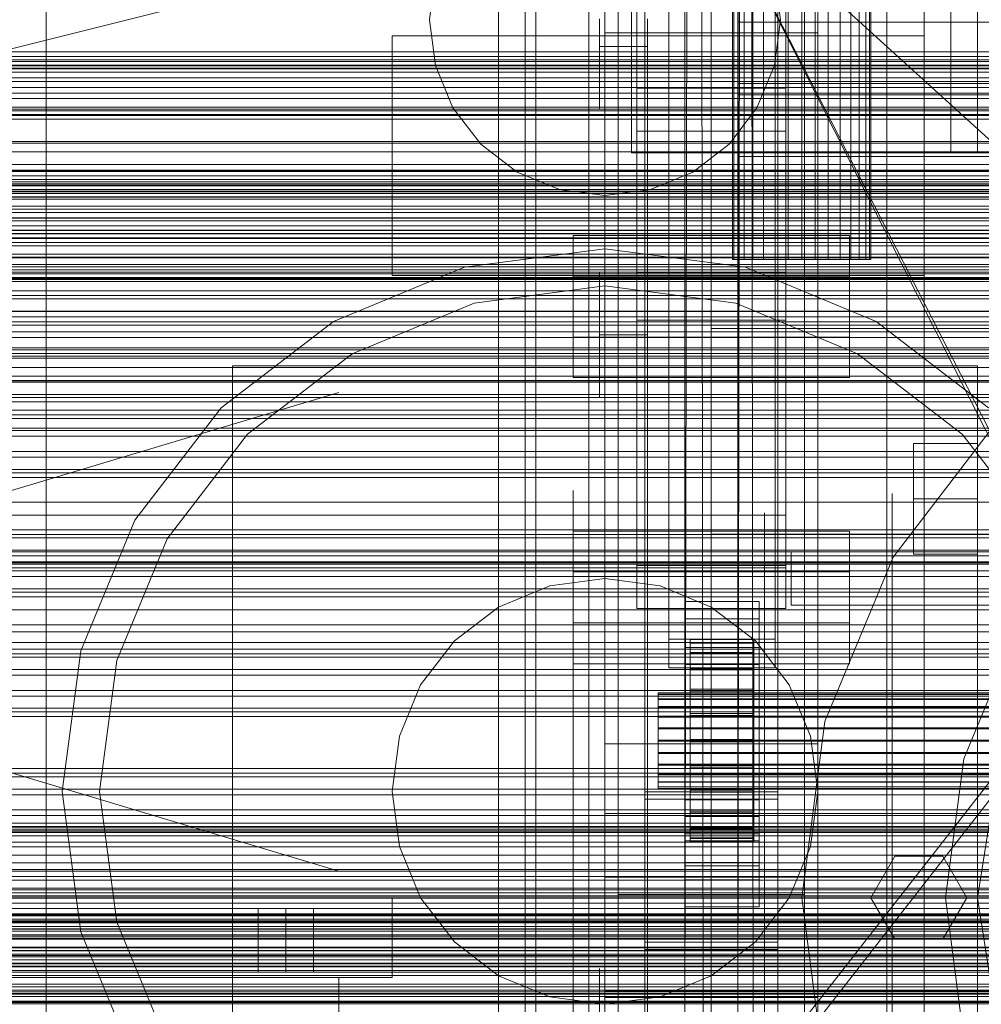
# Model space of a CAD drawing. Header units: millimetres. Extents: x -2233 to 61924, y -68080 to 6847.
# Tile 164 of 256: x -560 to -379, y -34270 to -34085. Entities that reach past the tile are written whole.
import ezdxf

# ---------------------------------------------------------------- set-up
doc = ezdxf.new("R2010")
doc.units = ezdxf.units.MM
for name, color, linetype, lineweight in [('COTAS_O', 1, 'Continuous', 0), ('COTAS_P', 1, 'Continuous', 0), ('frontal_briquetadora', 7, 'Continuous', 0), ('frontal_C01', 7, 'Continuous', 0), ('frontal_C02', 7, 'Continuous', 0), ('frontal_C03', 7, 'Continuous', 0), ('frontal_dosificador', 7, 'Continuous', 0), ('frontal_mezcladora', 7, 'Continuous', 0), ('frontal_secador', 7, 'Continuous', 0)]:
    doc.layers.add(name, color=color, linetype=linetype, lineweight=lineweight)
doc.dimstyles.new('R19_100', dxfattribs={"dimtxt": 250, "dimasz": 150, "dimexe": 150, "dimexo": 80, "dimgap": 100, "dimtad": 1, "dimtih": 1, "dimtoh": 1, "dimdsep": 46, "dimcen": 0.09, "dimadec": 0, "dimazin": 0, "dimtfac": 1, "dimtdec": 4, "dimtofl": 0, "dimtmove": 0, "dimatfit": 3, "dimfxl": 1, "dimtolj": 1, "dimtzin": 0, "dimarcsym": 0})

# ---------------------------------------------------------------- blocks, each defined once
blk = doc.blocks.new('DIM_R28_48')
at = {"layer": 'COTAS_P'}
for p, q in [((-1750, -34600), (-1600, -34555)), ((2600, -34600), (2450, -34555)), ((-1750, -35500), (-1750, -34600)), ((-1750, -34600), (2600, -34600)), ((-1750, -34600), (-1600, -34645)), ((2600, -34600), (2450, -34645)), ((2600, -35500), (2600, -34600))]:
    blk.add_line(p, q, dxfattribs=at)
blk.add_text('4350 P', height=250, dxfattribs=at).set_placement((425, -34500))
blk = doc.blocks.new('DIM_R28_52')
at = {"layer": 'COTAS_O'}
for p, q in [((-1725, -33700), (-1575, -33655)), ((1725, -33700), (1575, -33655)), ((-1725, -34400), (-1725, -33700)), ((-1725, -33700), (1725, -33700)), ((-1725, -33700), (-1575, -33745)), ((1725, -33700), (1575, -33745)), ((1725, -34400), (1725, -33700))]:
    blk.add_line(p, q, dxfattribs=at)
blk.add_text('3450 O', height=250, dxfattribs=at).set_placement((0, -33600))
blk = doc.blocks.new('DIM_R28_55')
at = {"layer": 'COTAS_O'}
for p, q in [((-650, -33700), (50, -33700)), ((50, -33700), (5, -33850)), ((50, -34900), (50, -33700)), ((50, -33700), (95, -33850)), ((50, -34900), (5, -34750)), ((50, -34900), (95, -34750)), ((-650, -34900), (50, -34900))]:
    blk.add_line(p, q, dxfattribs=at)
blk.add_text('1200 O', height=250, rotation=90, dxfattribs=at).set_placement((-50, -34300))
blk = doc.blocks.new('DIM_R28_56')
at = {"layer": 'COTAS_O'}
for p, q in [((-650, -34200), (-500, -34155)), ((650, -34200), (500, -34155)), ((-650, -34900), (-650, -34200)), ((-650, -34200), (650, -34200)), ((-650, -34200), (-500, -34245)), ((650, -34200), (500, -34245)), ((650, -34900), (650, -34200))]:
    blk.add_line(p, q, dxfattribs=at)
blk.add_text('1300 O', height=250, dxfattribs=at).set_placement((0, -34100))

msp = doc.modelspace()

# ---------------------------------------------------------------- linework, layer by layer
at = {"layer": 'frontal_briquetadora'}
for p, q in [((-430, -34260), (-430, -33820)), ((-430, -34680), (-430, -33820)), ((-430, -34060), (-430, -34490)), ((-430, -34060), (-210, -34260)), ((-430, -34060), (-430, -34260)), ((-430, -34060), (-430, -34305)), ((-430, -34496), (-430, -34060)), ((-430, -34060), (-210, -34490)), ((-430, -34060), (-210, -34496)), ((-465, -34088.525), (-465, -34081.275)), ((-453, -34088.525), (-453, -34081.275)), ((-451, -34090), (-451, -34084.793)), ((-442, -34090), (-442, -34084.793)), ((-442, -34094.001), (-442, -34084.887)), ((-430, -34094.001), (-430, -34084.887)), ((-465, -34097.465), (-465, -34088.525)), ((-453, -34097.465), (-453, -34088.525)), ((-442, -34090), (-451, -34090)), ((-451, -34090), (-451, -34095.207)), ((-442, -34090), (-442, -34095.207)), ((-442, -34104.754), (-442, -34094.001)), ((-430, -34104.754), (-430, -34094.001)), ((-451, -34095.207), (-451, -34099.382)), ((-442, -34095.207), (-442, -34099.382)), ((-465, -34108.012), (-465, -34097.465)), ((-453, -34108.012), (-453, -34097.465)), ((-451, -34099.382), (-451, -34101.699)), ((-442, -34099.382), (-442, -34101.699)), ((-442, -34117.048), (-442, -34104.754)), ((-430, -34117.048), (-430, -34104.754)), ((-465, -34120.071), (-465, -34108.012)), ((-453, -34120.071), (-453, -34108.012)), ((-442, -34115.67), (-442, -34114.5)), ((-430, -34115.67), (-430, -34114.5)), ((-453, -34118.816), (-453, -34116.314)), ((-442, -34119.164), (-442, -34115.67)), ((-442, -34118.816), (-442, -34116.314)), ((-442, -34130.773), (-442, -34117.048)), ((-430, -34119.164), (-430, -34115.67)), ((-430, -34130.773), (-430, -34117.048)), ((-453, -34123.782), (-453, -34118.816)), ((-442, -34123.782), (-442, -34118.816)), ((-442, -34124.93), (-442, -34119.164)), ((-430, -34124.93), (-430, -34119.164)), ((-465, -34133.534), (-465, -34120.071)), ((-465, -34122.745), (-465, -34120.306)), ((-453, -34133.534), (-453, -34120.071)), ((-465, -34127.586), (-465, -34122.745)), ((-453, -34131.132), (-453, -34123.782)), ((-442, -34131.132), (-442, -34123.782)), ((-442, -34132.884), (-442, -34124.93)), ((-430, -34132.884), (-430, -34124.93)), ((-465, -34134.752), (-465, -34127.586)), ((-453, -34140.752), (-453, -34131.132)), ((-442, -34145.805), (-442, -34130.773)), ((-442, -34140.752), (-442, -34131.132)), ((-430, -34145.805), (-430, -34130.773)), ((-465, -34148.277), (-465, -34133.534)), ((-453, -34148.277), (-453, -34133.534)), ((-451, -34134.803), (-451, -34132.486)), ((-442, -34134.803), (-442, -34132.486)), ((-442, -34142.911), (-442, -34132.884)), ((-430, -34142.911), (-430, -34132.884)), ((-465, -34144.129), (-465, -34134.752)), ((-451, -34138.979), (-451, -34134.803)), ((-442, -34138.979), (-442, -34134.803)), ((-430, -34135.964), (-430, -34134.226)), ((-430, -34139.095), (-430, -34135.964)), ((-451, -34144.185), (-451, -34138.979)), ((-442, -34144.185), (-442, -34138.979)), ((-430, -34143), (-430, -34139.095)), ((-453, -34152.488), (-453, -34140.752)), ((-442, -34152.488), (-442, -34140.752)), ((-442, -34154.864), (-442, -34142.911)), ((-430, -34154.864), (-430, -34142.911)), ((-430, -34143), (-188, -34143)), ((-430, -34143), (-430, -34146.905)), ((-465, -34155.57), (-465, -34144.129)), ((-442, -34144.185), (-451, -34144.185)), ((-451, -34144.185), (-451, -34149.392)), ((-442, -34144.185), (-442, -34149.392)), ((-442, -34162.006), (-442, -34145.805)), ((-430, -34162.006), (-430, -34145.805)), ((-430, -34146.905), (-430, -34150.036)), ((-465, -34164.169), (-465, -34148.277)), ((-453, -34164.169), (-453, -34148.277)), ((-451, -34149.392), (-451, -34153.567)), ((-442, -34149.392), (-442, -34153.567)), ((-430, -34150.036), (-430, -34151.774)), ((-453, -34166.157), (-453, -34152.488)), ((-442, -34166.157), (-442, -34152.488)), ((-451, -34153.567), (-451, -34155.884)), ((-442, -34153.567), (-442, -34155.884)), ((-465, -34168.895), (-465, -34155.57)), ((-442, -34168.569), (-442, -34154.864)), ((-430, -34168.569), (-430, -34154.864)), ((-442, -34179.231), (-442, -34162.006)), ((-430, -34179.231), (-430, -34162.006)), ((-465, -34181.064), (-465, -34164.169)), ((-453, -34181.064), (-453, -34164.169)), ((-453, -34181.542), (-453, -34166.157)), ((-442, -34181.542), (-442, -34166.157)), ((-465, -34183.893), (-465, -34168.895)), ((-442, -34183.826), (-442, -34168.569)), ((-430, -34183.826), (-430, -34168.569)), ((-430, -34174.625), (-430, -34172.888)), ((-456, -34176.894), (-456, -34173.435)), ((-453, -34176.894), (-453, -34173.435)), ((-453, -34175.941), (-453, -34174)), ((-430, -34176.894), (-430, -34173.435)), ((-430, -34177.757), (-430, -34174.625)), ((-396, -34175.941), (-396, -34174)), ((-396, -34175.093), (-396, -34174.122)), ((-396, -34174.122), (-396, -34177.027)), ((-453, -34181.688), (-453, -34175.941)), ((-416, -34175.562), (-416, -34175.063)), ((-416, -34176.559), (-416, -34175.562)), ((-416, -34178.048), (-416, -34176.559)), ((-396, -34176.921), (-396, -34175)), ((-396, -34179.904), (-396, -34175.093)), ((-396, -34181.688), (-396, -34175.941)), ((-596, -34178.048), (-416, -34178.048)), ((-456, -34183.693), (-456, -34176.894)), ((-453, -34183.693), (-453, -34176.894)), ((-430, -34183.693), (-430, -34176.894)), ((-430, -34181.662), (-430, -34177.757)), ((-420, -34178.555), (-420, -34177.617)), ((-420, -34177.617), (-420, -34180.422)), ((-416, -34178.048), (-416, -34188)), ((-396, -34182.612), (-396, -34176.921)), ((-396, -34177.027), (-396, -34183.697)), ((-396, -34178.555), (-396, -34177.617)), ((-396, -34177.617), (-396, -34180.422)), ((-442, -34197.323), (-442, -34179.231)), ((-430, -34197.323), (-430, -34179.231)), ((-420, -34183.199), (-420, -34178.555)), ((-396, -34183.199), (-396, -34178.555)), ((-396, -34188.369), (-396, -34179.904)), ((-465, -34198.809), (-465, -34181.064)), ((-453, -34198.809), (-453, -34181.064)), ((-453, -34198.401), (-453, -34181.542)), ((-453, -34191.022), (-453, -34181.688)), ((-442, -34198.401), (-442, -34181.542)), ((-430, -34181.662), (-188, -34181.662)), ((-430, -34181.662), (-430, -34185.567)), ((-420, -34180.422), (-420, -34186.861)), ((-396, -34180.422), (-396, -34186.861)), ((-396, -34191.022), (-396, -34181.688)), ((-465, -34200.328), (-465, -34183.893)), ((-456, -34193.602), (-456, -34183.693)), ((-453, -34193.602), (-453, -34183.693)), ((-442, -34200.412), (-442, -34183.826)), ((-430, -34193.602), (-430, -34183.693)), ((-430, -34200.412), (-430, -34183.826)), ((-420, -34191.371), (-420, -34183.199)), ((-396, -34191.853), (-396, -34182.612)), ((-396, -34191.371), (-396, -34183.199)), ((-396, -34183.697), (-396, -34193.876)), ((-430, -34185.567), (-430, -34188.698)), ((-420, -34186.861), (-420, -34196.687)), ((-396, -34186.861), (-396, -34196.687)), ((-596, -34188), (-416, -34188)), ((-430, -34188.698), (-430, -34190.436)), ((-396, -34200.164), (-396, -34188.369)), ((-453, -34203.582), (-453, -34191.022)), ((-420, -34202.757), (-420, -34191.371)), ((-396, -34203.582), (-396, -34191.022)), ((-396, -34202.757), (-396, -34191.371)), ((-396, -34204.289), (-396, -34191.853)), ((-456, -34206.283), (-456, -34193.602)), ((-453, -34206.283), (-453, -34193.602)), ((-430, -34206.283), (-430, -34193.602)), ((-396, -34193.876), (-396, -34207.173)), ((-420, -34196.687), (-420, -34209.523)), ((-396, -34196.687), (-396, -34209.523)), ((-465, -34217.245), (-465, -34198.809)), ((-453, -34216.468), (-453, -34198.401)), ((-453, -34217.245), (-453, -34198.809)), ((-442, -34216.118), (-442, -34197.323)), ((-442, -34216.468), (-442, -34198.401)), ((-430, -34216.118), (-430, -34197.323)), ((-465, -34217.941), (-465, -34200.328)), ((-442, -34218.086), (-442, -34200.412)), ((-430, -34218.086), (-430, -34200.412)), ((-396, -34214.834), (-396, -34200.164)), ((-453, -34218.887), (-453, -34203.582)), ((-420, -34216.919), (-420, -34202.757)), ((-396, -34216.919), (-396, -34202.757)), ((-396, -34218.887), (-396, -34203.582)), ((-396, -34219.443), (-396, -34204.289)), ((-456, -34221.304), (-456, -34206.283)), ((-453, -34221.304), (-453, -34206.283)), ((-430, -34221.304), (-430, -34206.283)), ((-396, -34207.173), (-396, -34223.076)), ((-420, -34209.523), (-420, -34224.875)), ((-396, -34209.523), (-396, -34224.875)), ((-396, -34231.817), (-396, -34214.834)), ((-465, -34236.203), (-465, -34217.245)), ((-453, -34235.458), (-453, -34216.468)), ((-453, -34236.203), (-453, -34217.245)), ((-442, -34235.446), (-442, -34216.118)), ((-442, -34235.458), (-442, -34216.468)), ((-430, -34235.446), (-430, -34216.118)), ((-420, -34233.313), (-420, -34216.919)), ((-396, -34233.313), (-396, -34216.919)), ((-465, -34236.453), (-465, -34217.941)), ((-453, -34236.349), (-453, -34218.887)), ((-442, -34236.59), (-442, -34218.086)), ((-430, -34236.59), (-430, -34218.086)), ((-396, -34236.349), (-396, -34218.887)), ((-396, -34236.732), (-396, -34219.443)), ((-456, -34238.153), (-456, -34221.304)), ((-453, -34238.153), (-453, -34221.304)), ((-430, -34238.153), (-430, -34221.304)), ((-396, -34223.076), (-396, -34240.974)), ((-420, -34224.875), (-420, -34242.153)), ((-396, -34224.875), (-396, -34242.153)), ((-396, -34250.459), (-396, -34231.817)), ((-420, -34251.309), (-420, -34233.313)), ((-396, -34251.309), (-396, -34233.313)), ((-453, -34255.072), (-453, -34235.458)), ((-442, -34255.133), (-442, -34235.446)), ((-442, -34255.072), (-442, -34235.458)), ((-430, -34255.133), (-430, -34235.446)), ((-465, -34255.514), (-465, -34236.203)), ((-465, -34255.573), (-465, -34236.453)), ((-453, -34255.514), (-453, -34236.203)), ((-453, -34255.296), (-453, -34236.349)), ((-442, -34255.654), (-442, -34236.59)), ((-430, -34255.654), (-430, -34236.59)), ((-396, -34255.296), (-396, -34236.349)), ((-396, -34255.491), (-396, -34236.732)), ((-456, -34256.258), (-456, -34238.153)), ((-453, -34256.258), (-453, -34238.153)), ((-430, -34256.258), (-430, -34238.153)), ((-396, -34240.974), (-396, -34260.18)), ((-420, -34242.153), (-420, -34260.694)), ((-396, -34242.153), (-396, -34260.694)), ((-396, -34270.044), (-396, -34250.459)), ((-420, -34270.216), (-420, -34251.309)), ((-396, -34270.216), (-396, -34251.309)), ((-465, -34275), (-465, -34255.514)), ((-465, -34275), (-465, -34255.573)), ((-453, -34275), (-453, -34255.072)), ((-453, -34275), (-453, -34255.296)), ((-453, -34275), (-453, -34255.514)), ((-442, -34275), (-442, -34255.072)), ((-442, -34275), (-442, -34255.133)), ((-442, -34275), (-442, -34255.654)), ((-430, -34275), (-430, -34255.133)), ((-430, -34275), (-430, -34255.654)), ((-396, -34275), (-396, -34255.296)), ((-396, -34275), (-396, -34255.491)), ((-456, -34275), (-456, -34256.258)), ((-453, -34275), (-453, -34256.258)), ((-430, -34275), (-430, -34256.258)), ((-430, -34260), (-210, -34260)), ((-430, -34260), (-430, -34305)), ((-430, -34680), (-430, -34260)), ((-430, -34496), (-430, -34260)), ((-420, -34260.694), (-420, -34279.784)), ((-396, -34260.18), (-396, -34279.956)), ((-396, -34260.694), (-396, -34279.784)), ((-451, -34265.618), (-451, -34263.301)), ((-442, -34265.618), (-442, -34263.301)), ((-451, -34269.793), (-451, -34265.618)), ((-442, -34269.793), (-442, -34265.618)), ((-430, -34267.964), (-430, -34266.226)), ((-430, -34271.095), (-430, -34267.964)), ((-451, -34275), (-451, -34269.793)), ((-442, -34275), (-442, -34269.793))]:
    msp.add_line(p, q, dxfattribs=at)
at = {"layer": 'frontal_C01'}
for p, q in [((-450, -34087.423), (-450, -33763.885)), ((-410, -34087.423), (-410, -33763.885)), ((-450, -34323.351), (-450, -33999.812)), ((-410, -33999.812), (-410, -34323.351)), ((-450, -34371.499), (-450, -34047.96)), ((-450, -34048.905), (-450, -34087.423)), ((-450, -34372.443), (-450, -34048.905)), ((-410, -34371.499), (-410, -34047.96)), ((-410, -34087.423), (-410, -34048.905)), ((-410, -34048.905), (-410, -34372.443)), ((-442.5, -34657.873), (-442.5, -34055.074)), ((-417.5, -34055.074), (-417.5, -34657.873)), ((-438, -34201.387), (-438, -34059.306)), ((-418, -34059.306), (-418, -34201.387)), ((-447.5, -34343.381), (-447.5, -34064.12)), ((-438, -34064.699), (-438, -34206.779)), ((-418, -34206.779), (-418, -34064.699)), ((-412.5, -34064.12), (-412.5, -34343.381)), ((-447.5, -34351.469), (-447.5, -34072.208)), ((-412.5, -34351.469), (-412.5, -34072.208)), ((-442.5, -34684.054), (-442.5, -34081.254)), ((-417.5, -34684.054), (-417.5, -34081.254)), ((-425, -34099.076), (-425, -34085.38)), ((-425, -34085.38), (425, -34085.38)), ((-425, -34096.935), (-425, -34085.38)), ((-450, -34087.423), (-410, -34087.423)), ((-450, -34410.962), (-450, -34087.423)), ((-410, -34410.962), (-410, -34087.423)), ((425, -34096.935), (-425, -34096.935)), ((-425, -34096.935), (-425, -34110.632)), ((-444, -34105.902), (-444, -34097.813)), ((-444, -34097.813), (-416, -34097.813)), ((-444, -34187.564), (-444, -34097.813)), ((-416, -34097.813), (-416, -34105.902)), ((-416, -34097.813), (-416, -34187.564)), ((425, -34099.076), (-425, -34099.076)), ((-425, -34099.076), (-425, -34110.632)), ((-416, -34105.902), (-444, -34105.902)), ((-444, -34105.902), (-444, -34195.653)), ((-416, -34195.653), (-416, -34105.902)), ((-425, -34110.632), (425, -34110.632)), ((-456, -34198.31), (-456, -34181.055)), ((-456, -34181.055), (-404, -34181.055)), ((-456, -34188.758), (-456, -34181.055)), ((-404, -34181.055), (-404, -34198.31)), ((-404, -34181.055), (-404, -34188.758)), ((-416, -34187.564), (-444, -34187.564)), ((-444, -34187.564), (-444, -34195.653)), ((-416, -34195.653), (-416, -34187.564)), ((-404, -34188.758), (-456, -34188.758)), ((-456, -34188.758), (-456, -34206.014)), ((-404, -34206.014), (-404, -34188.758)), ((-435, -34197.535), (-435, -34194.299)), ((-435, -34194.299), (-421, -34194.299)), ((-435, -34234.744), (-435, -34194.299)), ((-421, -34194.299), (-421, -34197.535)), ((-421, -34194.299), (-421, -34234.744)), ((-444, -34195.653), (-416, -34195.653)), ((-404, -34198.31), (-456, -34198.31)), ((-456, -34198.31), (-456, -34206.014)), ((-421, -34197.535), (-435, -34197.535)), ((-435, -34197.535), (-435, -34237.98)), ((-421, -34237.98), (-421, -34197.535)), ((-404, -34206.014), (-404, -34198.31)), ((-418, -34201.387), (-438, -34201.387)), ((-438, -34201.387), (-438, -34206.779)), ((-434, -34211.454), (-434, -34201.455)), ((-434, -34201.455), (-434, -34202.047)), ((-434, -34201.455), (-422, -34201.455)), ((-434, -34202.157), (-434, -34201.455)), ((-434, -34211.734), (-434, -34202.047)), ((-434, -34202.047), (-434, -34203.894)), ((-434, -34202.047), (-422, -34202.047)), ((-434, -34211.787), (-434, -34202.157)), ((-434, -34202.157), (-422, -34202.157)), ((-434, -34204.106), (-434, -34202.157)), ((-422, -34202.047), (-422, -34201.455)), ((-422, -34201.455), (-422, -34211.454)), ((-422, -34201.455), (-422, -34202.157)), ((-422, -34203.894), (-422, -34202.047)), ((-422, -34202.047), (-422, -34211.734)), ((-422, -34202.157), (-422, -34211.787)), ((-422, -34202.157), (-422, -34204.106)), ((-418, -34206.779), (-418, -34201.387)), ((-435, -34206.163), (-435, -34202.927)), ((-435, -34202.927), (-421, -34202.927)), ((-435, -34243.372), (-435, -34202.927)), ((-434, -34212.609), (-434, -34203.894)), ((-434, -34203.894), (-434, -34206.869)), ((-434, -34203.894), (-422, -34203.894)), ((-434, -34212.71), (-434, -34204.106)), ((-434, -34204.106), (-422, -34204.106)), ((-434, -34207.17), (-434, -34204.106)), ((-422, -34206.869), (-422, -34203.894)), ((-422, -34203.894), (-422, -34212.609)), ((-422, -34204.106), (-422, -34212.71)), ((-422, -34204.106), (-422, -34207.17)), ((-421, -34202.927), (-421, -34206.163)), ((-421, -34202.927), (-421, -34243.372)), ((-456, -34206.014), (-404, -34206.014)), ((-421, -34206.163), (-435, -34206.163)), ((-435, -34206.163), (-435, -34246.607)), ((-421, -34246.607), (-421, -34206.163)), ((-438, -34206.779), (-418, -34206.779)), ((-434, -34214.019), (-434, -34206.869)), ((-434, -34206.869), (-434, -34210.77)), ((-434, -34206.869), (-422, -34206.869)), ((-434, -34214.161), (-434, -34207.17)), ((-434, -34207.17), (-422, -34207.17)), ((-434, -34211.138), (-434, -34207.17)), ((-422, -34210.77), (-422, -34206.869)), ((-422, -34206.869), (-422, -34214.019)), ((-422, -34207.17), (-422, -34214.161)), ((-422, -34207.17), (-422, -34211.138)), ((-440, -34211.787), (-440, -34211.454)), ((-440, -34211.454), (-440, -34211.734)), ((-440, -34211.454), (440, -34211.454)), ((-440, -34211.734), (-440, -34212.609)), ((-440, -34211.734), (440, -34211.734)), ((-434, -34215.866), (-434, -34210.77)), ((-434, -34210.77), (-434, -34215.331)), ((-434, -34210.77), (-422, -34210.77)), ((-434, -34216.041), (-434, -34211.138)), ((-434, -34211.138), (-422, -34211.138)), ((-434, -34215.742), (-434, -34211.138)), ((-434, -34211.734), (-434, -34211.454)), ((-422, -34211.454), (-434, -34211.454)), ((-434, -34211.454), (-434, -34211.787)), ((-434, -34212.609), (-434, -34211.734)), ((-422, -34211.734), (-434, -34211.734)), ((-422, -34215.331), (-422, -34210.77)), ((-422, -34210.77), (-422, -34215.866)), ((-422, -34211.138), (-422, -34216.041)), ((-422, -34211.138), (-422, -34215.742)), ((-422, -34211.454), (-422, -34211.734)), ((-422, -34211.787), (-422, -34211.454)), ((-422, -34211.734), (-422, -34212.609)), ((-440, -34212.71), (-440, -34211.787)), ((-440, -34211.787), (440, -34211.787)), ((-440, -34212.609), (-440, -34214.019)), ((-440, -34212.609), (440, -34212.609)), ((-440, -34214.161), (-440, -34212.71)), ((-440, -34212.71), (440, -34212.71)), ((-422, -34211.787), (-434, -34211.787)), ((-434, -34211.787), (-434, -34212.71)), ((-434, -34214.019), (-434, -34212.609)), ((-422, -34212.609), (-434, -34212.609)), ((-422, -34212.71), (-434, -34212.71)), ((-434, -34212.71), (-434, -34214.161)), ((-422, -34212.71), (-422, -34211.787)), ((-422, -34212.609), (-422, -34214.019)), ((-422, -34214.161), (-422, -34212.71)), ((-440, -34214.019), (-440, -34215.866)), ((-440, -34214.019), (440, -34214.019)), ((-440, -34216.041), (-440, -34214.161)), ((-440, -34214.161), (440, -34214.161)), ((-434, -34215.866), (-434, -34214.019)), ((-422, -34214.019), (-434, -34214.019)), ((-422, -34214.161), (-434, -34214.161)), ((-434, -34214.161), (-434, -34216.041)), ((-434, -34215.331), (-434, -34218.027)), ((-422, -34215.331), (-434, -34215.331)), ((-434, -34215.331), (-434, -34220.241)), ((-422, -34214.019), (-422, -34215.866)), ((-422, -34216.041), (-422, -34214.161)), ((-422, -34218.027), (-422, -34215.331)), ((-422, -34220.241), (-422, -34215.331)), ((-440, -34215.866), (-440, -34218.027)), ((-440, -34215.866), (440, -34215.866)), ((-440, -34218.221), (-440, -34216.041)), ((-440, -34216.041), (440, -34216.041)), ((-434, -34218.221), (-434, -34215.742)), ((-434, -34215.742), (-422, -34215.742)), ((-434, -34220.666), (-434, -34215.742)), ((-434, -34218.027), (-434, -34215.866)), ((-422, -34215.866), (-434, -34215.866)), ((-422, -34216.041), (-434, -34216.041)), ((-434, -34216.041), (-434, -34218.221)), ((-422, -34215.742), (-422, -34218.221)), ((-422, -34215.742), (-422, -34220.666)), ((-422, -34215.866), (-422, -34218.027)), ((-422, -34218.221), (-422, -34216.041)), ((-440, -34218.027), (-440, -34220.353)), ((440, -34218.027), (-440, -34218.027)), ((-440, -34220.554), (-440, -34218.221)), ((-440, -34218.221), (440, -34218.221)), ((-434, -34218.027), (-422, -34218.027)), ((-434, -34220.353), (-434, -34218.027)), ((-422, -34218.221), (-434, -34218.221)), ((-434, -34218.221), (-434, -34220.554)), ((-422, -34218.027), (-422, -34220.353)), ((-422, -34220.554), (-422, -34218.221)), ((-440, -34220.353), (-440, -34222.685)), ((-440, -34220.353), (440, -34220.353)), ((-440, -34222.88), (-440, -34220.554)), ((-440, -34220.554), (440, -34220.554)), ((-434, -34220.353), (-434, -34220.241)), ((-434, -34220.241), (-434, -34225.165)), ((-434, -34220.241), (-422, -34220.241)), ((-434, -34222.685), (-434, -34220.353)), ((-422, -34220.353), (-434, -34220.353)), ((-434, -34220.554), (-434, -34220.666)), ((-422, -34220.554), (-434, -34220.554)), ((-434, -34220.554), (-434, -34222.88)), ((-434, -34220.666), (-422, -34220.666)), ((-434, -34225.576), (-434, -34220.666)), ((-422, -34225.165), (-422, -34220.241)), ((-422, -34220.241), (-422, -34220.353)), ((-422, -34220.353), (-422, -34222.685)), ((-422, -34220.666), (-422, -34220.554)), ((-422, -34222.88), (-422, -34220.554)), ((-422, -34220.666), (-422, -34225.576)), ((-440, -34222.685), (-440, -34224.866)), ((-440, -34222.685), (440, -34222.685)), ((-440, -34225.04), (-440, -34222.88)), ((-440, -34222.88), (440, -34222.88)), ((-434, -34224.866), (-434, -34222.685)), ((-434, -34222.685), (-434, -34225.165)), ((-422, -34222.685), (-434, -34222.685)), ((-434, -34222.88), (-434, -34225.576)), ((-422, -34222.88), (-434, -34222.88)), ((-434, -34222.88), (-434, -34225.04)), ((-422, -34225.165), (-422, -34222.685)), ((-422, -34222.685), (-422, -34224.866)), ((-422, -34225.576), (-422, -34222.88)), ((-422, -34225.04), (-422, -34222.88)), ((-440, -34224.866), (-440, -34226.746)), ((-440, -34224.866), (440, -34224.866)), ((-440, -34226.888), (-440, -34225.04)), ((-440, -34225.04), (440, -34225.04)), ((-434, -34226.746), (-434, -34224.866)), ((-434, -34224.866), (-434, -34229.769)), ((-422, -34224.866), (-434, -34224.866)), ((-434, -34225.04), (-434, -34230.137)), ((-422, -34225.04), (-434, -34225.04)), ((-434, -34225.04), (-434, -34226.888)), ((-434, -34225.165), (-434, -34229.769)), ((-434, -34225.165), (-422, -34225.165)), ((-434, -34225.576), (-422, -34225.576)), ((-434, -34230.137), (-434, -34225.576)), ((-422, -34229.769), (-422, -34224.866)), ((-422, -34224.866), (-422, -34226.746)), ((-422, -34230.137), (-422, -34225.04)), ((-422, -34226.888), (-422, -34225.04)), ((-422, -34229.769), (-422, -34225.165)), ((-422, -34225.576), (-422, -34230.137)), ((-440, -34226.746), (-440, -34228.197)), ((-440, -34226.746), (440, -34226.746)), ((-440, -34228.297), (-440, -34226.888)), ((-440, -34226.888), (440, -34226.888)), ((-440, -34228.197), (-440, -34229.12)), ((-440, -34228.197), (440, -34228.197)), ((-440, -34229.172), (-440, -34228.297)), ((-440, -34228.297), (440, -34228.297)), ((-434, -34228.197), (-434, -34226.746)), ((-434, -34226.746), (-434, -34233.737)), ((-422, -34226.746), (-434, -34226.746)), ((-434, -34226.888), (-434, -34234.038)), ((-422, -34226.888), (-434, -34226.888)), ((-434, -34226.888), (-434, -34228.297)), ((-434, -34229.12), (-434, -34228.197)), ((-434, -34228.197), (-434, -34236.8)), ((-422, -34228.197), (-434, -34228.197)), ((-434, -34228.297), (-434, -34237.013)), ((-422, -34228.297), (-434, -34228.297)), ((-434, -34228.297), (-434, -34229.172)), ((-422, -34233.737), (-422, -34226.746)), ((-422, -34226.746), (-422, -34228.197)), ((-422, -34234.038), (-422, -34226.888)), ((-422, -34228.297), (-422, -34226.888)), ((-422, -34236.8), (-422, -34228.197)), ((-422, -34228.197), (-422, -34229.12)), ((-422, -34237.013), (-422, -34228.297)), ((-422, -34229.172), (-422, -34228.297)), ((-440, -34229.12), (-440, -34229.453)), ((-440, -34229.12), (440, -34229.12)), ((-440, -34229.453), (-440, -34229.172)), ((-440, -34229.172), (440, -34229.172)), ((-440, -34229.453), (440, -34229.453)), ((-434, -34229.453), (-434, -34229.12)), ((-434, -34229.12), (-434, -34238.75)), ((-422, -34229.12), (-434, -34229.12)), ((-434, -34229.172), (-434, -34238.86)), ((-422, -34229.172), (-434, -34229.172)), ((-434, -34229.172), (-434, -34229.453)), ((-434, -34229.453), (-434, -34239.452)), ((-422, -34229.453), (-434, -34229.453)), ((-434, -34229.769), (-434, -34233.737)), ((-434, -34229.769), (-422, -34229.769)), ((-434, -34230.137), (-422, -34230.137)), ((-434, -34234.038), (-434, -34230.137)), ((-422, -34238.75), (-422, -34229.12)), ((-422, -34229.12), (-422, -34229.453)), ((-422, -34238.86), (-422, -34229.172)), ((-422, -34229.453), (-422, -34229.172)), ((-422, -34239.452), (-422, -34229.453)), ((-422, -34233.737), (-422, -34229.769)), ((-422, -34230.137), (-422, -34234.038)), ((-435, -34243.988), (-435, -34231.586)), ((-435, -34231.586), (-421, -34231.586)), ((-435, -34239.289), (-435, -34231.586)), ((-421, -34231.586), (-421, -34243.988)), ((-421, -34231.586), (-421, -34239.289)), ((-434, -34233.737), (-434, -34236.8)), ((-434, -34233.737), (-422, -34233.737)), ((-422, -34236.8), (-422, -34233.737)), ((-421, -34234.744), (-435, -34234.744)), ((-435, -34234.744), (-435, -34237.98)), ((-434, -34234.038), (-422, -34234.038)), ((-434, -34237.013), (-434, -34234.038)), ((-422, -34234.038), (-422, -34237.013)), ((-421, -34237.98), (-421, -34234.744)), ((-434, -34236.8), (-434, -34238.75)), ((-434, -34236.8), (-422, -34236.8)), ((-434, -34237.013), (-422, -34237.013)), ((-434, -34238.86), (-434, -34237.013)), ((-422, -34238.75), (-422, -34236.8)), ((-422, -34237.013), (-422, -34238.86)), ((-435, -34237.98), (-421, -34237.98)), ((-421, -34239.289), (-435, -34239.289)), ((-435, -34239.289), (-435, -34251.692)), ((-434, -34238.75), (-434, -34239.452)), ((-434, -34238.75), (-422, -34238.75)), ((-434, -34238.86), (-422, -34238.86)), ((-434, -34239.452), (-434, -34238.86)), ((-434, -34239.452), (-422, -34239.452)), ((-422, -34239.452), (-422, -34238.75)), ((-422, -34238.86), (-422, -34239.452)), ((-421, -34251.692), (-421, -34239.289)), ((-421, -34243.372), (-435, -34243.372)), ((-435, -34243.372), (-435, -34246.607)), ((-421, -34243.988), (-435, -34243.988)), ((-435, -34243.988), (-435, -34251.692)), ((-421, -34246.607), (-421, -34243.372)), ((-421, -34251.692), (-421, -34243.988)), ((-435, -34246.607), (-421, -34246.607)), ((-435, -34251.692), (-421, -34251.692))]:
    msp.add_line(p, q, dxfattribs=at)
at = {"layer": 'frontal_C02'}
for p, q in [((-470, -35975), (-470, -33530.372)), ((-463, -35975), (-463, -33530.372)), ((-397, -35975), (-397, -33530.372)), ((-390, -35975), (-390, -33530.372)), ((-442.5, -34231.462), (-442.5, -33692.436)), ((-417.5, -33692.436), (-417.5, -34231.462)), ((-442.5, -34258.348), (-442.5, -33719.322)), ((-417.5, -34258.348), (-417.5, -33719.322)), ((-450, -34221.042), (-450, -33863.38)), ((-410, -33863.38), (-410, -34221.042)), ((-450, -34268.769), (-450, -33911.107)), ((-410, -34268.769), (-410, -33911.107)), ((-470, -35975), (-470, -34035.57)), ((-463, -35975), (-463, -34035.57)), ((-397, -35975), (-397, -34035.57)), ((-390, -35975), (-390, -34035.57)), ((-444, -34132.492), (-444, -34041.93)), ((-416, -34041.93), (-416, -34132.492)), ((-450, -34402.112), (-450, -34044.45)), ((-410, -34044.45), (-410, -34402.112)), ((-444, -34050.871), (-444, -34141.434)), ((-416, -34141.434), (-416, -34050.871)), ((-447.5, -34240.435), (-447.5, -34059.07)), ((-412.5, -34059.07), (-412.5, -34240.435)), ((-447.5, -34249.376), (-447.5, -34068.012)), ((-412.5, -34249.376), (-412.5, -34068.012)), ((-450, -34440.294), (-450, -34082.632)), ((-410, -34440.294), (-410, -34082.632)), ((-456, -34144.591), (-456, -34125.516)), ((-456, -34125.516), (-404, -34125.516)), ((-456, -34133.152), (-456, -34125.516)), ((-404, -34125.516), (-404, -34144.591)), ((-404, -34125.516), (-404, -34133.152)), ((-404, -34133.152), (-456, -34133.152)), ((-456, -34133.152), (-456, -34152.228)), ((-416, -34132.492), (-444, -34132.492)), ((-444, -34132.492), (-444, -34141.434)), ((-416, -34141.434), (-416, -34132.492)), ((-404, -34152.228), (-404, -34133.152)), ((-444, -34141.434), (-416, -34141.434)), ((-404, -34144.591), (-456, -34144.591)), ((-456, -34144.591), (-456, -34152.228)), ((-404, -34152.228), (-404, -34144.591)), ((-456, -34152.228), (-404, -34152.228)), ((-410, -34221.042), (-450, -34221.042)), ((-450, -34221.042), (-450, -34268.769)), ((-450, -34578.704), (-450, -34221.042)), ((-410, -34268.769), (-410, -34221.042)), ((-410, -34221.042), (-410, -34578.704)), ((-417.5, -34230.064), (-442.5, -34230.064)), ((-442.5, -34230.064), (-442.5, -34259.747)), ((-442.5, -34406.362), (-442.5, -34230.064)), ((-417.5, -34259.747), (-417.5, -34230.064)), ((-417.5, -34230.064), (-417.5, -34406.362)), ((-442.5, -34258.348), (-442.5, -34231.462)), ((-442.5, -34231.462), (-417.5, -34231.462)), ((-417.5, -34231.462), (-417.5, -34258.348)), ((-450, -34246.094), (-450, -34234.172)), ((-450, -34234.172), (450, -34234.172)), ((-450, -34267.581), (-450, -34234.172)), ((-412.5, -34240.435), (-447.5, -34240.435)), ((-447.5, -34240.435), (-447.5, -34249.376)), ((-412.5, -34249.376), (-412.5, -34240.435)), ((450, -34246.094), (-450, -34246.094)), ((-450, -34246.094), (-450, -34279.503)), ((-447.5, -34249.376), (-412.5, -34249.376)), ((-417.5, -34258.348), (-442.5, -34258.348)), ((-442.5, -34259.747), (-417.5, -34259.747)), ((-442.5, -34436.044), (-442.5, -34259.747)), ((-417.5, -34436.044), (-417.5, -34259.747)), ((450, -34267.581), (-450, -34267.581)), ((-450, -34267.581), (-450, -34279.503)), ((-450, -34268.769), (-410, -34268.769)), ((-450, -34626.431), (-450, -34268.769)), ((-410, -34626.431), (-410, -34268.769))]:
    msp.add_line(p, q, dxfattribs=at)
at = {"layer": 'frontal_C03'}
for p, q in [((1250, -34090.974), (-1250, -34090.974)), ((1250, -34091.855), (-1250, -34091.855)), ((1250, -34092.509), (-1250, -34092.509)), ((-1250, -34092.816), (1250, -34092.816)), ((-1250, -34093.614), (1250, -34093.614)), ((-1250, -34094.198), (1250, -34094.198)), ((1250, -34094.816), (-1250, -34094.816)), ((-1250, -34095.873), (1250, -34095.873)), ((-1250, -34096.536), (1250, -34096.536)), ((-1250, -34097.665), (1250, -34097.665)), ((1250, -34098.726), (-1250, -34098.726)), ((1250, -34099.783), (-1250, -34099.783)), ((-1250, -34101.385), (1250, -34101.385)), ((1250, -34102.09), (-1250, -34102.09)), ((1250, -34102.744), (-1250, -34102.744)), ((-1250, -34102.981), (1250, -34102.981)), ((1250, -34103.625), (-1250, -34103.625)), ((-1250, -34107.828), (1250, -34107.828)), ((-1250, -34109.784), (1250, -34109.784)), ((1250, -34113.431), (-1250, -34113.431)), ((1250, -34114.313), (-1250, -34114.313)), ((1250, -34114.966), (-1250, -34114.966)), ((-1250, -34115.429), (1250, -34115.429)), ((-1268, -34115.802), (1268, -34115.802)), ((-1268, -34116.026), (1268, -34116.026)), ((-1268, -34116.191), (1268, -34116.191)), ((-1268, -34116.848), (1268, -34116.848)), ((-1268, -34117.166), (1268, -34117.166)), ((1250, -34117.274), (-1250, -34117.274)), ((-1268, -34118.212), (1268, -34118.212)), ((-1268, -34118.661), (1268, -34118.661)), ((1250, -34117.61), (-1250, -34117.61)), ((-1250, -34118.331), (1250, -34118.331)), ((-1268, -34120.024), (1268, -34120.024)), ((-1268, -34120.574), (1268, -34120.574)), ((-1268, -34122.162), (1268, -34122.162)), ((1268, -34122.775), (-1268, -34122.775)), ((1250, -34121.183), (-1250, -34121.183)), ((1250, -34122.24), (-1250, -34122.24)), ((-1268, -34124.479), (1268, -34124.479)), ((-1250, -34123.667), (1250, -34123.667)), ((1250, -34124.548), (-1250, -34124.548)), ((-1268, -34125.114), (1268, -34125.114)), ((1250, -34125.201), (-1250, -34125.201)), ((-1250, -34125.925), (1250, -34125.925)), ((1250, -34126.083), (-1250, -34126.083)), ((-1268, -34126.817), (1268, -34126.817)), ((-1268, -34127.431), (1268, -34127.431)), ((-1268, -34129.018), (1268, -34129.018)), ((-1268, -34129.568), (1268, -34129.568)), ((-1268, -34130.932), (1268, -34130.932)), ((-1268, -34131.381), (1268, -34131.381)), ((-1250, -34131.983), (1250, -34131.983)), ((-1268, -34132.427), (1268, -34132.427)), ((-1268, -34132.744), (1268, -34132.744)), ((-1268, -34133.402), (1268, -34133.402)), ((-1268, -34133.566), (1268, -34133.566)), ((-1268, -34133.791), (1268, -34133.791)), ((-1250, -34134.164), (1250, -34134.164)), ((1250, -34135.889), (-1250, -34135.889)), ((1250, -34136.77), (-1250, -34136.77)), ((1250, -34137.424), (-1250, -34137.424)), ((1250, -34139.731), (-1250, -34139.731)), ((-1250, -34139.809), (1250, -34139.809)), ((-1250, -34140.789), (1250, -34140.789)), ((-1250, -34141.764), (1250, -34141.764)), ((1250, -34143.641), (-1250, -34143.641)), ((1250, -34144.698), (-1250, -34144.698)), ((-1250, -34146.611), (1250, -34146.611)), ((1250, -34147.006), (-1250, -34147.006)), ((1250, -34147.659), (-1250, -34147.659)), ((-1250, -34148.208), (1250, -34148.208)), ((1250, -34148.54), (-1250, -34148.54)), ((-1250, -34151.927), (1250, -34151.927)), ((-1500, -34152.753), (1500, -34152.753)), ((-1250, -34153.056), (1250, -34153.056)), ((-1250, -34155.394), (1250, -34155.394)), ((-1250, -34155.979), (1250, -34155.979)), ((-1250, -34156.776), (1250, -34156.776)), ((1250, -34158.347), (-1250, -34158.347)), ((1250, -34159.228), (-1250, -34159.228)), ((1250, -34159.882), (-1250, -34159.882)), ((1500, -34161.736), (-1500, -34161.736)), ((1250, -34162.189), (-1250, -34162.189)), ((-1250, -34163.246), (1250, -34163.246)), ((1250, -34166.098), (-1250, -34166.098)), ((1250, -34167.156), (-1250, -34167.156)), ((1250, -34169.463), (-1250, -34169.463)), ((1250, -34170.117), (-1250, -34170.117)), ((1250, -34170.998), (-1250, -34170.998)), ((-1500, -34175.611), (1500, -34175.611)), ((1250, -34180.804), (-1250, -34180.804)), ((1250, -34181.686), (-1250, -34181.686)), ((1250, -34182.339), (-1250, -34182.339)), ((1250, -34184.647), (-1250, -34184.647)), ((-1250, -34185.704), (1250, -34185.704)), ((1500, -34186.859), (-1500, -34186.859)), ((1500, -34187.019), (-1500, -34187.019)), ((1500, -34187.304), (-1500, -34187.304)), ((1250, -34188.556), (-1250, -34188.556)), ((1250, -34189.613), (-1250, -34189.613)), ((1250, -34191.921), (-1250, -34191.921)), ((1250, -34192.574), (-1250, -34192.574)), ((1250, -34193.456), (-1250, -34193.456)), ((-1500, -34195.842), (1500, -34195.842)), ((-1500, -34198.712), (1500, -34198.712)), ((1250, -34203.262), (-1250, -34203.262)), ((1250, -34204.143), (-1250, -34204.143)), ((1250, -34204.797), (-1250, -34204.797)), ((1250, -34207.104), (-1250, -34207.104)), ((-1250, -34208.162), (1250, -34208.162)), ((1250, -34211.014), (-1250, -34211.014)), ((1250, -34212.071), (-1250, -34212.071)), ((1250, -34214.378), (-1250, -34214.378)), ((1250, -34215.032), (-1250, -34215.032)), ((1250, -34215.913), (-1250, -34215.913)), ((1250, -34225.72), (-1250, -34225.72)), ((1250, -34226.601), (-1250, -34226.601)), ((1250, -34227.254), (-1250, -34227.254)), ((1250, -34229.562), (-1250, -34229.562)), ((-1250, -34230.619), (1250, -34230.619)), ((1250, -34233.471), (-1250, -34233.471)), ((1250, -34234.529), (-1250, -34234.529)), ((-1250, -34236.6), (1250, -34236.6)), ((1250, -34236.836), (-1250, -34236.836)), ((-1250, -34237.233), (1250, -34237.233)), ((1250, -34237.49), (-1250, -34237.49)), ((-1250, -34237.697), (1250, -34237.697)), ((1250, -34238.371), (-1250, -34238.371)), ((-1250, -34239.553), (1250, -34239.553)), ((-1250, -34240.449), (1250, -34240.449)), ((-1250, -34243.401), (1250, -34243.401)), ((-1250, -34244.669), (1250, -34244.669)), ((1250, -34248.177), (-1250, -34248.177)), ((-1250, -34248.516), (1250, -34248.516)), ((1250, -34249.059), (-1250, -34249.059)), ((1250, -34249.712), (-1250, -34249.712)), ((-1250, -34250.068), (1250, -34250.068)), ((1250, -34252.019), (-1250, -34252.019)), ((-1500, -34252.99), (1500, -34252.99)), ((-1500, -34253.214), (1500, -34253.214)), ((-1500, -34253.379), (1500, -34253.379)), ((-1500, -34254.036), (1500, -34254.036)), ((-1250, -34253.077), (1250, -34253.077)), ((-1500, -34254.354), (1500, -34254.354)), ((-1500, -34255.4), (1500, -34255.4)), ((-1500, -34255.849), (1500, -34255.849)), ((-1250, -34254.549), (1250, -34254.549)), ((1250, -34255.929), (-1250, -34255.929)), ((-1500, -34257.212), (1500, -34257.212)), ((-1500, -34257.762), (1500, -34257.762)), ((1250, -34256.28), (-1250, -34256.28)), ((1250, -34256.986), (-1250, -34256.986)), ((-1500, -34259.35), (1500, -34259.35)), ((1250, -34259.294), (-1250, -34259.294)), ((1500, -34259.963), (-1500, -34259.963)), ((-1500, -34261.667), (1500, -34261.667)), ((1250, -34259.947), (-1250, -34259.947)), ((1250, -34260.828), (-1250, -34260.828)), ((-1250, -34261.088), (1250, -34261.088)), ((-1500, -34262.302), (1500, -34262.302)), ((-1250, -34262.881), (1250, -34262.881)), ((-1500, -34264.006), (1500, -34264.006)), ((-1500, -34264.619), (1500, -34264.619)), ((-1500, -34266.207), (1500, -34266.207)), ((-1500, -34266.757), (1500, -34266.757)), ((-1500, -34268.12), (1500, -34268.12)), ((-1500, -34268.569), (1500, -34268.569)), ((-1250, -34267.689), (1250, -34267.689)), ((-1500, -34269.615), (1500, -34269.615)), ((-1500, -34269.933), (1500, -34269.933)), ((-1250, -34269.42), (1250, -34269.42))]:
    msp.add_line(p, q, dxfattribs=at)
at = {"layer": 'frontal_dosificador'}
for p, q in [((-1200, -34250), (-200, -34000)), ((-555, -34335), (-555, -34015)), ((-385, -34110), (-385, -34025)), ((-481.876, -34076.459), (-483, -34085)), ((-417, -34085), (-418.124, -34076.459)), ((-483, -34085), (-481.876, -34093.541)), ((-418.124, -34093.541), (-417, -34085)), ((-390, -34088), (-490, -34088)), ((-490, -34133), (-490, -34088)), ((-390, -34133), (-390, -34088)), ((-481.876, -34093.541), (-478.579, -34101.5)), ((-421.421, -34101.5), (-418.124, -34093.541)), ((-478.579, -34101.5), (-473.335, -34108.335)), ((-426.665, -34108.335), (-421.421, -34101.5)), ((-473.335, -34108.335), (-466.5, -34113.579)), ((-433.5, -34113.579), (-426.665, -34108.335)), ((-215, -34110), (-385, -34110)), ((-466.5, -34113.579), (-458.541, -34116.876)), ((-441.459, -34116.876), (-433.5, -34113.579)), ((-458.541, -34116.876), (-450, -34118)), ((-450, -34118), (-441.459, -34116.876)), ((-450, -34128), (-476.4, -34131.476)), ((-423.6, -34131.476), (-450, -34128)), ((-476.4, -34131.476), (-501, -34141.665)), ((-399, -34141.665), (-423.6, -34131.476)), ((-390, -34133), (-490, -34133)), ((-450, -34135), (-474.588, -34138.237)), ((-425.412, -34138.237), (-450, -34135)), ((-474.588, -34138.237), (-497.5, -34147.728)), ((-402.5, -34147.728), (-425.412, -34138.237)), ((-501, -34141.665), (-522.125, -34157.875)), ((-377.875, -34157.875), (-399, -34141.665)), ((-497.5, -34147.728), (-517.175, -34162.825)), ((-382.825, -34162.825), (-402.5, -34147.728)), ((-380, -34150), (-520, -34150)), ((-520, -34290), (-520, -34150)), ((-380, -34290), (-380, -34150)), ((-522.125, -34157.875), (-538.335, -34179)), ((-517.175, -34162.825), (-532.272, -34182.5)), ((-367.728, -34182.5), (-382.825, -34162.825)), ((-392, -34175), (-392, -34164.608)), ((-380, -34164.608), (-392, -34164.608)), ((-380, -34175), (-380, -34164.608)), ((-392, -34175), (-392, -34185.392)), ((-392, -34175), (-380, -34175)), ((-380, -34185.392), (-380, -34175)), ((-538.335, -34179), (-548.524, -34203.6)), ((-532.272, -34182.5), (-541.763, -34205.412)), ((-210, -34185), (-1790, -34185)), ((-185, -34185), (-415, -34185)), ((-415, -34195), (-415, -34185)), ((-380, -34185.392), (-392, -34185.392)), ((-460.353, -34191.363), (-470, -34195.359)), ((-450, -34190), (-460.353, -34191.363)), ((-439.647, -34191.363), (-450, -34190)), ((-430, -34195.359), (-439.647, -34191.363)), ((-185, -34195), (-415, -34195)), ((-470, -34195.359), (-478.284, -34201.716)), ((-421.716, -34201.716), (-430, -34195.359)), ((-300, -34200), (-1700, -34200)), ((-300, -34202), (-1700, -34202)), ((-478.284, -34201.716), (-484.641, -34210)), ((-415.359, -34210), (-421.716, -34201.716)), ((-548.524, -34203.6), (-552, -34230)), ((-541.763, -34205.412), (-545, -34230)), ((-484.641, -34210), (-488.637, -34219.647)), ((-411.363, -34219.647), (-415.359, -34210)), ((-488.637, -34219.647), (-490, -34230)), ((-410, -34230), (-411.363, -34219.647)), ((-552, -34230), (-548.524, -34256.4)), ((-545, -34230), (-541.763, -34254.588)), ((-490, -34230), (-488.637, -34240.353)), ((-411.363, -34240.353), (-410, -34230)), ((-488.637, -34240.353), (-484.641, -34250)), ((-415.359, -34250), (-411.363, -34240.353)), ((-210, -34250), (-1790, -34250)), ((-490, -34250), (-660, -34250)), ((-490, -34265), (-490, -34250)), ((-484.641, -34250), (-478.284, -34258.284)), ((-421.716, -34258.284), (-415.359, -34250)), ((-510, -34252), (-515.196, -34252)), ((-515.196, -34264), (-515.196, -34252)), ((-510, -34252), (-504.804, -34252)), ((-510, -34252), (-510, -34264)), ((-504.804, -34264), (-504.804, -34252)), ((-541.763, -34254.588), (-532.272, -34277.5)), ((-548.524, -34256.4), (-538.335, -34281)), ((-478.284, -34258.284), (-470, -34264.641)), ((-430, -34264.641), (-421.716, -34258.284)), ((-490, -34265), (-660, -34265)), ((-500, -34265), (-650, -34265)), ((-510, -34264), (-515.196, -34264)), ((-504.804, -34264), (-510, -34264)), ((-500, -34300), (-500, -34265)), ((-470, -34264.641), (-460.353, -34268.637)), ((-439.647, -34268.637), (-430, -34264.641)), ((-460.353, -34268.637), (-450, -34270)), ((-450, -34270), (-439.647, -34268.637))]:
    msp.add_line(p, q, dxfattribs=at)
at = {"layer": 'frontal_mezcladora'}
for p, q in [((-395.851, -34186), (-375.51, -34159.49)), ((-408.639, -34216.871), (-395.851, -34186)), ((-382.559, -34223.859), (-372.469, -34199.5)), ((-413, -34250), (-408.639, -34216.871)), ((-380, -34250), (-375.35, -34220.643)), ((-386, -34250), (-382.559, -34223.859)), ((-400, -34250), (-395.5, -34242.206)), ((-395.5, -34242.206), (-386.5, -34242.206)), ((-386.5, -34242.206), (-382, -34250)), ((-408.639, -34283.129), (-413, -34250)), ((-395.5, -34257.794), (-400, -34250)), ((-382, -34250), (-386.5, -34257.794)), ((-382.559, -34276.141), (-386, -34250)), ((-375.35, -34279.357), (-380, -34250)), ((-386.5, -34257.794), (-395.5, -34257.794))]:
    msp.add_line(p, q, dxfattribs=at)
at = {"layer": 'frontal_secador'}
for p, q in [((413, -33215), (-431.48, -34297.08)), ((407, -33225), (-422.12, -34288.52)), ((-433.02, -33225.78), (-435, -34283)), ((-433.02, -33225.78), (-431.48, -34297.08)), ((-434.78, -33232.82), (-435, -34283)), ((-423.38, -33233.82), (-425, -34277)), ((-423.38, -33233.82), (-422.12, -34288.52)), ((-435, -34283), (-435, -33237)), ((-424.82, -33239.58), (-425, -34277)), ((-425, -34277), (-425, -33243)), ((-426, -34130), (-426, -34015)), ((-425.75, -34130), (-425.75, -34015)), ((-425.01, -34130), (-425.01, -34015)), ((-423.809, -34130), (-423.809, -34015)), ((-422.192, -34130), (-422.192, -34015)), ((-420.222, -34130), (-420.222, -34015)), ((-417.975, -34130), (-417.975, -34015)), ((-415.536, -34130), (-415.536, -34015)), ((-413, -34015), (-413, -34130)), ((-410.464, -34130), (-410.464, -34015)), ((-408.025, -34130), (-408.025, -34015)), ((-405.778, -34130), (-405.778, -34015)), ((-403.808, -34130), (-403.808, -34015)), ((-402.191, -34130), (-402.191, -34015)), ((-400.99, -34130), (-400.99, -34015)), ((-400.25, -34130), (-400.25, -34015)), ((-400, -34130), (-400, -34015)), ((-445, -34110), (-445, -34040)), ((-380, -34110), (-380, -34040)), ((1360, -34093.5), (-1360, -34093.5)), ((1250, -34094.076), (-1250, -34094.076)), ((1360, -34101.784), (-1360, -34101.784)), ((1360, -34108.141), (-1360, -34108.141)), ((-445, -34110), (-380, -34110)), ((1360, -34112.137), (-1360, -34112.137)), ((1360, -34113.5), (-1360, -34113.5)), ((1250, -34113.25), (-1250, -34113.25)), ((1250, -34129.715), (-1250, -34129.715)), ((-425.75, -34130), (-426, -34130)), ((-425.01, -34130), (-425.75, -34130)), ((-423.809, -34130), (-425.01, -34130)), ((-422.192, -34130), (-423.809, -34130)), ((-420.222, -34130), (-422.192, -34130)), ((-417.975, -34130), (-420.222, -34130)), ((-415.536, -34130), (-417.975, -34130)), ((-415.536, -34130), (-413, -34130)), ((-413, -34130), (-410.464, -34130)), ((-410.464, -34130), (-408.025, -34130)), ((-408.025, -34130), (-405.778, -34130)), ((-405.778, -34130), (-403.808, -34130)), ((-403.808, -34130), (-402.191, -34130)), ((-402.191, -34130), (-400.99, -34130)), ((-400.99, -34130), (-400.25, -34130)), ((-400.25, -34130), (-400, -34130)), ((1250, -34142.349), (-1250, -34142.349)), ((1250, -34150.291), (-1250, -34150.291)), ((1250, -34153), (-1250, -34153)), ((-1250, -34236), (1250, -34236)), ((-1250, -34242), (1250, -34242)), ((-1250, -34245), (1250, -34245)), ((1250, -34246), (-1250, -34246)), ((-1250, -34246.659), (1250, -34246.659)), ((1250, -34249.659), (-1250, -34249.659)), ((-1250, -34251), (1250, -34251)), ((1250, -34254), (-1250, -34254)), ((-1250, -34254.728), (1250, -34254.728)), ((-1250, -34257.588), (1250, -34257.588)), ((1250, -34257.611), (-1250, -34257.611)), ((1250, -34257.728), (-1250, -34257.728)), ((-1250, -34259.387), (1250, -34259.387)), ((1250, -34259.918), (-1250, -34259.918)), ((-1250, -34260), (1250, -34260)), ((1250, -34260.588), (-1250, -34260.588)), ((1250, -34262.387), (-1250, -34262.387)), ((1250, -34263), (-1250, -34263)), ((-1250, -34263.65), (1250, -34263.65)), ((1250, -34264), (-1250, -34264)), ((1250, -34267.382), (-1250, -34267.382)), ((-1250, -34268), (1250, -34268)), ((1250, -34269.689), (-1250, -34269.689))]:
    msp.add_line(p, q, dxfattribs=at)

# ---------------------------------------------------------------- dimensions: what is measured, and where the dimension line sits
at = {"layer": 'COTAS_O'}
for p1, p2, distance, picture, middle in [((-650, -34900), (-650, -33700), -700, 'DIM_R28_55', (50, -34300)), ((-1725, -34400), (1725, -34400), 700, 'DIM_R28_52', (0, -33700)), ((-650, -34900), (650, -34900), 700, 'DIM_R28_56', (0, -34200))]:
    dim = msp.add_aligned_dim(p1=p1, p2=p2, distance=distance, text='<> O', dimstyle='R19_100', dxfattribs=at)
    dim.commit()
    dim.dimension.update_dxf_attribs({"geometry": picture, "text_midpoint": middle})
at = {"layer": 'COTAS_P'}
dim = msp.add_aligned_dim(p1=(-1750, -35500), p2=(2600, -35500), distance=900, text='<> P', dimstyle='R19_100', dxfattribs=at)
dim.commit()
dim.dimension.update_dxf_attribs({"geometry": 'DIM_R28_48', "text_midpoint": (425, -34600)})

doc.saveas('drawing.dxf')
